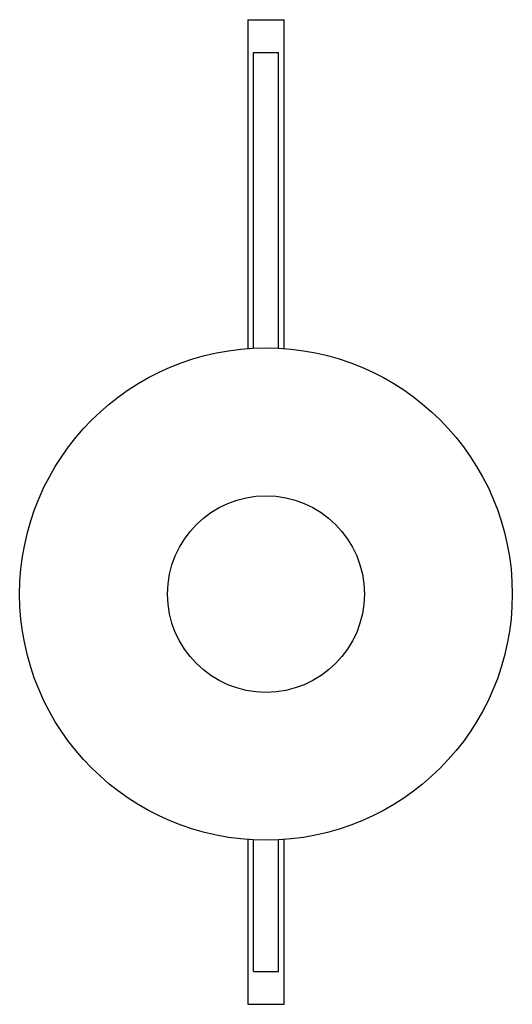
# Paper-space layout '_Posterior' of a CAD drawing. Header units: inches. Extents: x -9.8 to 2, y -11.6 to 12.
import ezdxf

# ---------------------------------------------------------------- set-up
doc = ezdxf.new("R2010")
doc.units = ezdxf.units.IN
doc.header["$MEASUREMENT"] = 0

psp = doc.layouts.new('_Posterior')

# ---------------------------------------------------------------- linework, layer by layer
at = {"color": 7, "linetype": 'Continuous', "lineweight": 25}
for p, q in [((-4.37, 11.972), (-4.37, 4.083)), ((-4.37, 11.972), (-3.503, 11.972)), ((-3.503, 4.083), (-3.503, 11.972)), ((-4.234, 4.091), (-4.234, 11.185)), ((-4.234, 11.185), (-3.639, 11.185)), ((-3.639, 4.091), (-3.639, 11.185)), ((-4.37, -7.697), (-4.37, -11.65)), ((-4.234, -10.862), (-4.234, -7.705)), ((-3.639, -10.862), (-3.639, -7.705)), ((-3.503, -11.65), (-3.503, -7.697)), ((-4.234, -10.862), (-3.639, -10.862)), ((-4.37, -11.65), (-3.503, -11.65))]:
    psp.add_line(p, q, dxfattribs=at)
for radius in [5.906, 2.36]:
    psp.add_circle((-3.937, -1.807), radius, dxfattribs=at)

doc.saveas('drawing.dxf')
